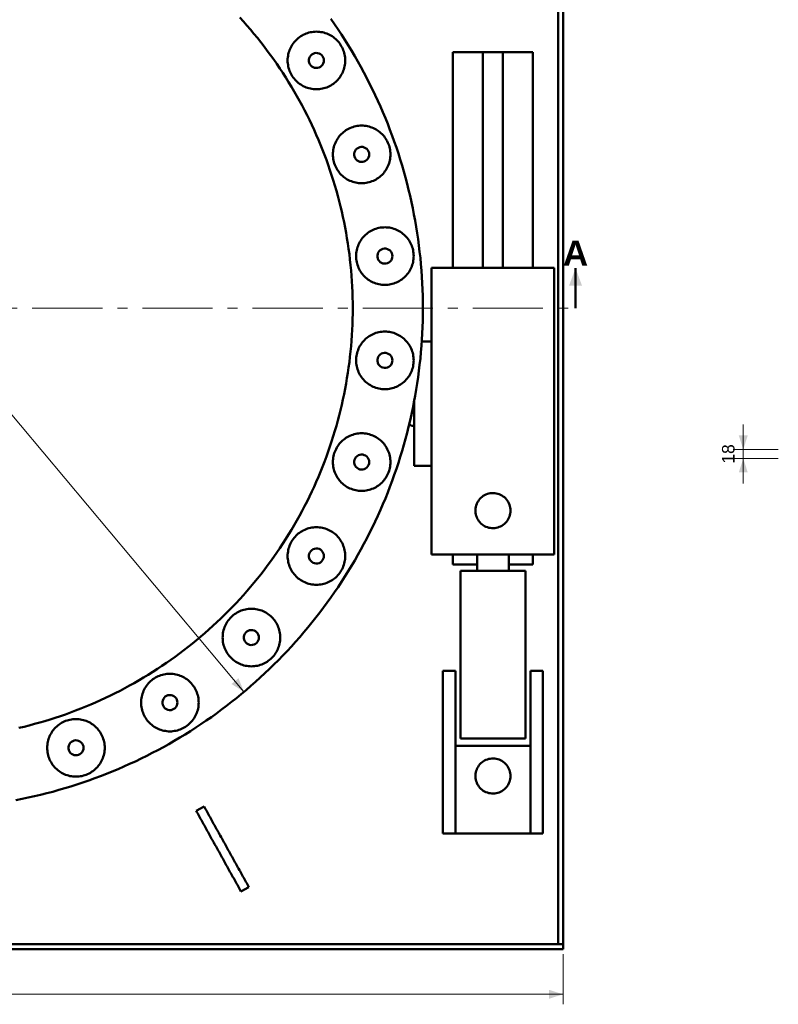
# Model space of a CAD drawing. Header units: millimetres. Extents: x 0 to 841, y 0 to 594.
# Tile 4 of 8: x 179 to 331, y 291 to 488. Entities that reach past the tile are written whole.
import ezdxf
from ezdxf.enums import TextEntityAlignment as Align

# ---------------------------------------------------------------- set-up
doc = ezdxf.new("R2010")
doc.units = ezdxf.units.MM
doc.linetypes.add('EJE', pattern=[22, 14, -3, 2, -3])
for name, color, linetype, lineweight in [('COTA', 7, 'CONTINUOUS', 18), ('EJE', 7, 'EJE', 18), ('TXT', 7, 'CONTINUOUS', 25), ('VIS', 7, 'CONTINUOUS', 50)]:
    doc.layers.add(name, color=color, linetype=linetype, lineweight=lineweight)
doc.styles.add('STD', font='LiberationSans-Regular.ttf')
doc.styles.add('STDB', font='LiberationSans-Bold.ttf')

msp = doc.modelspace()

# ---------------------------------------------------------------- linework, layer by layer
at = {"layer": 'COTA'}
for p, q in [((224.28, 353.4), (81.58, 523.46)), ((324, 401.8), (324, 406.8)), ((331, 401.8), (322, 401.8)), ((324, 400), (324, 401.8)), ((331, 400), (322, 400)), ((324, 400), (324, 395)), ((288, 301), (288, 291)), ((32, 293), (288, 293))]:
    msp.add_line(p, q, dxfattribs=at)
for points in [[(290.5, 438), (289.2, 434.5), (291.8, 434.5)], [(324, 401.8), (324.9, 404.6), (323.1, 404.6)], [(324, 400), (323.1, 397.2), (324.9, 397.2)], [(224.28, 353.4), (223.17, 356.12), (221.79, 354.96)], [(288, 293), (285.2, 293.9), (285.2, 292.1)]]:
    msp.add_solid(points, dxfattribs=at)
at = {"layer": 'EJE'}
msp.add_line((28, 430), (292, 430), dxfattribs=at)
at = {"layer": 'VIS'}
msp.add_line((290.5, 430), (290.5, 438), dxfattribs=at)
for points in [[(287, 303), (287, 557)], [(288, 303), (288, 557)], [(246, 430), (245.99, 431.08), (245.97, 432.16), (245.94, 433.24), (245.89, 434.32), (245.83, 435.4), (245.76, 436.48), (245.67, 437.56), (245.57, 438.63), (245.45, 439.71), (245.32, 440.78), (245.18, 441.85), (245.02, 442.92), (244.85, 443.99), (244.67, 445.05), (244.48, 446.11), (244.27, 447.18), (244.05, 448.23), (243.81, 449.29), (243.56, 450.34), (243.3, 451.39), (243.02, 452.43), (242.73, 453.47), (242.43, 454.51), (242.12, 455.55), (241.79, 456.58), (241.45, 457.6), (241.1, 458.62), (240.73, 459.64), (240.35, 460.65), (239.96, 461.66), (239.56, 462.66), (239.14, 463.66), (238.71, 464.65), (238.27, 465.64), (237.82, 466.62), (237.35, 467.59), (236.87, 468.56), (236.38, 469.52), (235.88, 470.48), (235.36, 471.43), (234.84, 472.37), (234.3, 473.31), (233.75, 474.24), (233.19, 475.17), (232.61, 476.08), (232.03, 476.99), (231.43, 477.89), (230.82, 478.79), (230.21, 479.67), (229.58, 480.55), (228.93, 481.42), (228.28, 482.28), (227.62, 483.14), (226.95, 483.98), (226.26, 484.82), (225.57, 485.65), (224.87, 486.47), (224.15, 487.28), (223.43, 488.08)], [(246, 430), (245.99, 431.08), (245.97, 432.16), (245.94, 433.24), (245.89, 434.32), (245.83, 435.4), (245.76, 436.48), (245.67, 437.56), (245.57, 438.63), (245.45, 439.71), (245.32, 440.78), (245.18, 441.85), (245.02, 442.92), (244.85, 443.99), (244.67, 445.05), (244.48, 446.11), (244.27, 447.18), (244.05, 448.23), (243.81, 449.29), (243.56, 450.34), (243.3, 451.39), (243.02, 452.43), (242.73, 453.47), (242.43, 454.51), (242.12, 455.55), (241.79, 456.58), (241.45, 457.6), (241.1, 458.62), (240.73, 459.64), (240.35, 460.65), (239.96, 461.66), (239.56, 462.66), (239.14, 463.66), (238.71, 464.65), (238.27, 465.64), (237.82, 466.62), (237.35, 467.59), (236.87, 468.56), (236.38, 469.52), (235.88, 470.48), (235.36, 471.43), (234.84, 472.37), (234.3, 473.31), (233.75, 474.24), (233.19, 475.17), (232.61, 476.08), (232.03, 476.99), (231.43, 477.89), (230.82, 478.79), (230.21, 479.67), (229.58, 480.55), (228.93, 481.42), (228.28, 482.28), (227.62, 483.14), (226.95, 483.98), (226.26, 484.82), (225.57, 485.65), (224.87, 486.47), (224.15, 487.28), (223.43, 488.08)], [(260, 430), (259.99, 431.26), (259.97, 432.51), (259.93, 433.77), (259.87, 435.02), (259.8, 436.28), (259.72, 437.53), (259.61, 438.79), (259.5, 440.04), (259.36, 441.29), (259.21, 442.53), (259.05, 443.78), (258.87, 445.02), (258.67, 446.26), (258.46, 447.5), (258.23, 448.74), (257.99, 449.97), (257.73, 451.2), (257.45, 452.43), (257.16, 453.65), (256.86, 454.87), (256.54, 456.08), (256.2, 457.3), (255.85, 458.5), (255.49, 459.7), (255.11, 460.9), (254.71, 462.09), (254.3, 463.28), (253.87, 464.46), (253.43, 465.64), (252.98, 466.81), (252.51, 467.98), (252.02, 469.14), (251.52, 470.29), (251.01, 471.44), (250.48, 472.58), (249.94, 473.71), (249.38, 474.84), (248.81, 475.96), (248.23, 477.07), (247.63, 478.18), (247.02, 479.27), (246.39, 480.36), (245.75, 481.44), (245.1, 482.52), (244.43, 483.58), (243.75, 484.64), (243.06, 485.69), (242.35, 486.73), (241.63, 487.76)], [(244.5, 479.48), (244.49, 479.78), (244.46, 480.08), (244.42, 480.38), (244.37, 480.67), (244.3, 480.97), (244.21, 481.26), (244.11, 481.54), (244, 481.82), (243.87, 482.09), (243.72, 482.35), (243.57, 482.61), (243.4, 482.86), (243.21, 483.1), (243.02, 483.33), (242.81, 483.54), (242.59, 483.75), (242.36, 483.95), (242.13, 484.13), (241.88, 484.3), (241.62, 484.46), (241.36, 484.6), (241.08, 484.73), (240.81, 484.85), (240.52, 484.95), (240.23, 485.03), (239.94, 485.1), (239.64, 485.16), (239.35, 485.2), (239.05, 485.22), (238.75, 485.23), (238.44, 485.22), (238.14, 485.2), (237.85, 485.16), (237.55, 485.1), (237.26, 485.03), (236.97, 484.95), (236.68, 484.85), (236.41, 484.73), (236.13, 484.6), (235.87, 484.46), (235.61, 484.3), (235.37, 484.13), (235.13, 483.95), (234.9, 483.75), (234.68, 483.54), (234.47, 483.33), (234.28, 483.1), (234.09, 482.86), (233.92, 482.61), (233.77, 482.35), (233.62, 482.09), (233.49, 481.82), (233.38, 481.54), (233.28, 481.26), (233.19, 480.97), (233.12, 480.67), (233.07, 480.38), (233.03, 480.08), (233, 479.78), (233, 479.48), (233, 479.18), (233.03, 478.88), (233.07, 478.58), (233.12, 478.28), (233.19, 477.99), (233.28, 477.7), (233.38, 477.42), (233.49, 477.14), (233.62, 476.87), (233.77, 476.6), (233.92, 476.35), (234.09, 476.1), (234.28, 475.86), (234.47, 475.63), (234.68, 475.41), (234.9, 475.21), (235.13, 475.01), (235.37, 474.83), (235.61, 474.66), (235.87, 474.5), (236.13, 474.36), (236.41, 474.23), (236.68, 474.11), (236.97, 474.01), (237.26, 473.92), (237.55, 473.85), (237.85, 473.8), (238.14, 473.76), (238.44, 473.74), (238.75, 473.73), (239.05, 473.74), (239.35, 473.76), (239.64, 473.8), (239.94, 473.85), (240.23, 473.92), (240.52, 474.01), (240.81, 474.11), (241.08, 474.23), (241.36, 474.36), (241.62, 474.5), (241.88, 474.66), (242.13, 474.83), (242.36, 475.01), (242.59, 475.21), (242.81, 475.41), (243.02, 475.63), (243.21, 475.86), (243.4, 476.1), (243.57, 476.35), (243.72, 476.6), (243.87, 476.87), (244, 477.14), (244.11, 477.42), (244.21, 477.7), (244.3, 477.99), (244.37, 478.28), (244.42, 478.58), (244.46, 478.88), (244.49, 479.18), (244.5, 479.48)], [(240.25, 479.48), (240.21, 479.78), (240.12, 480.07), (239.98, 480.34), (239.78, 480.57), (239.54, 480.75), (239.27, 480.89), (238.97, 480.96), (238.67, 480.98), (238.37, 480.93), (238.08, 480.83), (237.83, 480.67), (237.61, 480.46), (237.43, 480.21), (237.31, 479.93), (237.25, 479.63), (237.25, 479.33), (237.31, 479.03), (237.43, 478.75), (237.61, 478.5), (237.83, 478.29), (238.08, 478.13), (238.37, 478.03), (238.67, 477.98), (238.97, 478), (239.27, 478.07), (239.54, 478.21), (239.78, 478.39), (239.98, 478.62), (240.12, 478.89), (240.21, 479.18), (240.25, 479.48)], [(266, 438.09), (266, 481.16)], [(266, 481.16), (272, 481.16)], [(272, 438.09), (272, 481.16)], [(272, 481.16), (276, 481.16)], [(276, 481.16), (282, 481.16)], [(276, 438.09), (276, 481.16)], [(282, 438.09), (282, 481.16)], [(253.53, 460.72), (253.52, 461.02), (253.5, 461.32), (253.46, 461.62), (253.41, 461.91), (253.34, 462.2), (253.25, 462.49), (253.15, 462.78), (253.03, 463.05), (252.9, 463.33), (252.76, 463.59), (252.6, 463.85), (252.43, 464.1), (252.25, 464.33), (252.05, 464.56), (251.85, 464.78), (251.63, 464.99), (251.4, 465.18), (251.16, 465.37), (250.91, 465.54), (250.66, 465.7), (250.39, 465.84), (250.12, 465.97), (249.84, 466.08), (249.56, 466.18), (249.27, 466.27), (248.98, 466.34), (248.68, 466.4), (248.38, 466.43), (248.08, 466.46), (247.78, 466.47), (247.48, 466.46), (247.18, 466.43), (246.88, 466.4), (246.59, 466.34), (246.29, 466.27), (246, 466.18), (245.72, 466.08), (245.44, 465.97), (245.17, 465.84), (244.91, 465.7), (244.65, 465.54), (244.4, 465.37), (244.16, 465.18), (243.93, 464.99), (243.72, 464.78), (243.51, 464.56), (243.31, 464.33), (243.13, 464.1), (242.96, 463.85), (242.8, 463.59), (242.66, 463.33), (242.53, 463.05), (242.41, 462.78), (242.31, 462.49), (242.23, 462.2), (242.16, 461.91), (242.1, 461.62), (242.06, 461.32), (242.04, 461.02), (242.03, 460.72), (242.04, 460.42), (242.06, 460.11), (242.1, 459.82), (242.16, 459.52), (242.23, 459.23), (242.31, 458.94), (242.41, 458.66), (242.53, 458.38), (242.66, 458.11), (242.8, 457.84), (242.96, 457.58), (243.13, 457.34), (243.31, 457.1), (243.51, 456.87), (243.72, 456.65), (243.93, 456.44), (244.16, 456.25), (244.4, 456.06), (244.65, 455.89), (244.91, 455.74), (245.17, 455.59), (245.44, 455.46), (245.72, 455.35), (246, 455.25), (246.29, 455.16), (246.59, 455.09), (246.88, 455.04), (247.18, 455), (247.48, 454.97), (247.78, 454.97), (248.08, 454.97), (248.38, 455), (248.68, 455.04), (248.98, 455.09), (249.27, 455.16), (249.56, 455.25), (249.84, 455.35), (250.12, 455.46), (250.39, 455.59), (250.66, 455.74), (250.91, 455.89), (251.16, 456.06), (251.4, 456.25), (251.63, 456.44), (251.85, 456.65), (252.05, 456.87), (252.25, 457.1), (252.43, 457.34), (252.6, 457.58), (252.76, 457.84), (252.9, 458.11), (253.03, 458.38), (253.15, 458.66), (253.25, 458.94), (253.34, 459.23), (253.41, 459.52), (253.46, 459.82), (253.5, 460.11), (253.52, 460.42), (253.53, 460.72)], [(249.28, 460.72), (249.25, 461.02), (249.16, 461.31), (249.01, 461.57), (248.81, 461.8), (248.57, 461.99), (248.3, 462.12), (248.01, 462.2), (247.71, 462.21), (247.41, 462.17), (247.12, 462.06), (246.86, 461.9), (246.64, 461.69), (246.47, 461.44), (246.35, 461.16), (246.29, 460.87), (246.29, 460.56), (246.35, 460.27), (246.47, 459.99), (246.64, 459.74), (246.86, 459.53), (247.12, 459.37), (247.41, 459.26), (247.71, 459.22), (248.01, 459.23), (248.3, 459.31), (248.57, 459.44), (248.81, 459.63), (249.01, 459.86), (249.16, 460.12), (249.25, 460.41), (249.28, 460.72)], [(258.17, 440.41), (258.16, 440.71), (258.13, 441.01), (258.09, 441.31), (258.04, 441.61), (257.97, 441.9), (257.88, 442.19), (257.78, 442.47), (257.67, 442.75), (257.54, 443.02), (257.39, 443.29), (257.24, 443.54), (257.07, 443.79), (256.88, 444.03), (256.69, 444.26), (256.48, 444.48), (256.26, 444.69), (256.03, 444.88), (255.8, 445.06), (255.55, 445.24), (255.29, 445.39), (255.03, 445.54), (254.75, 445.67), (254.48, 445.78), (254.19, 445.88), (253.9, 445.97), (253.61, 446.04), (253.31, 446.09), (253.02, 446.13), (252.72, 446.15), (252.42, 446.16), (252.11, 446.15), (251.81, 446.13), (251.52, 446.09), (251.22, 446.04), (250.93, 445.97), (250.64, 445.88), (250.35, 445.78), (250.08, 445.67), (249.8, 445.54), (249.54, 445.39), (249.28, 445.24), (249.04, 445.06), (248.8, 444.88), (248.57, 444.69), (248.35, 444.48), (248.14, 444.26), (247.95, 444.03), (247.76, 443.79), (247.59, 443.54), (247.44, 443.29), (247.29, 443.02), (247.16, 442.75), (247.05, 442.47), (246.95, 442.19), (246.86, 441.9), (246.79, 441.61), (246.74, 441.31), (246.7, 441.01), (246.67, 440.71), (246.67, 440.41), (246.67, 440.11), (246.7, 439.81), (246.74, 439.51), (246.79, 439.22), (246.86, 438.92), (246.95, 438.64), (247.05, 438.35), (247.16, 438.07), (247.29, 437.8), (247.44, 437.54), (247.59, 437.28), (247.76, 437.03), (247.95, 436.79), (248.14, 436.57), (248.35, 436.35), (248.57, 436.14), (248.8, 435.94), (249.04, 435.76), (249.28, 435.59), (249.54, 435.43), (249.8, 435.29), (250.08, 435.16), (250.35, 435.04), (250.64, 434.94), (250.93, 434.86), (251.22, 434.79), (251.52, 434.73), (251.81, 434.69), (252.11, 434.67), (252.42, 434.66), (252.72, 434.67), (253.02, 434.69), (253.31, 434.73), (253.61, 434.79), (253.9, 434.86), (254.19, 434.94), (254.48, 435.04), (254.75, 435.16), (255.03, 435.29), (255.29, 435.43), (255.55, 435.59), (255.8, 435.76), (256.03, 435.94), (256.26, 436.14), (256.48, 436.35), (256.69, 436.57), (256.88, 436.79), (257.07, 437.03), (257.24, 437.28), (257.39, 437.54), (257.54, 437.8), (257.67, 438.07), (257.78, 438.35), (257.88, 438.64), (257.97, 438.92), (258.04, 439.22), (258.09, 439.51), (258.13, 439.81), (258.16, 440.11), (258.17, 440.41)], [(253.92, 440.41), (253.88, 440.71), (253.79, 441), (253.65, 441.27), (253.45, 441.5), (253.21, 441.69), (252.94, 441.82), (252.64, 441.9), (252.34, 441.91), (252.04, 441.86), (251.75, 441.76), (251.5, 441.6), (251.28, 441.39), (251.1, 441.14), (250.98, 440.86), (250.92, 440.56), (250.92, 440.26), (250.98, 439.96), (251.1, 439.68), (251.28, 439.44), (251.5, 439.23), (251.75, 439.07), (252.04, 438.96), (252.34, 438.91), (252.64, 438.93), (252.94, 439.01), (253.21, 439.14), (253.45, 439.33), (253.65, 439.56), (253.79, 439.82), (253.88, 440.11), (253.92, 440.41)], [(261.75, 438.09), (286.25, 438.09)], [(261.75, 423.34), (261.75, 438.09)], [(286.25, 380.84), (286.25, 438.09)], [(178.74, 331.77), (179.97, 332.01), (181.2, 332.27), (182.43, 332.55), (183.65, 332.84), (184.87, 333.14), (186.08, 333.46), (187.3, 333.8), (188.5, 334.15), (189.7, 334.51), (190.9, 334.89), (192.09, 335.29), (193.28, 335.7), (194.46, 336.13), (195.64, 336.57), (196.81, 337.02), (197.98, 337.49), (199.14, 337.98), (200.29, 338.48), (201.44, 338.99), (202.58, 339.52), (203.71, 340.06), (204.84, 340.62), (205.96, 341.19), (207.07, 341.77), (208.18, 342.37), (209.27, 342.98), (210.36, 343.61), (211.44, 344.25), (212.52, 344.9), (213.58, 345.57), (214.64, 346.25), (215.69, 346.94), (216.73, 347.65), (217.76, 348.37), (218.78, 349.1), (219.79, 349.84), (220.79, 350.6), (221.79, 351.37), (222.77, 352.15), (223.74, 352.95), (224.71, 353.76), (225.66, 354.57), (226.6, 355.41), (227.53, 356.25), (228.45, 357.1), (229.37, 357.97), (230.26, 358.85), (231.15, 359.74), (232.03, 360.63), (232.9, 361.55), (233.75, 362.47), (234.59, 363.4), (235.43, 364.34), (236.24, 365.29), (237.05, 366.26), (237.85, 367.23), (238.63, 368.21), (239.4, 369.21), (240.16, 370.21), (240.9, 371.22), (241.63, 372.24), (242.35, 373.27), (243.06, 374.31), (243.75, 375.36), (244.43, 376.42), (245.1, 377.48), (245.75, 378.56), (246.39, 379.64), (247.02, 380.73), (247.63, 381.82), (248.23, 382.93), (248.81, 384.04), (249.38, 385.16), (249.94, 386.29), (250.48, 387.42), (251.01, 388.56), (251.52, 389.71), (252.02, 390.86), (252.51, 392.02), (252.98, 393.19), (253.43, 394.36), (253.87, 395.54), (254.3, 396.72), (254.71, 397.91), (255.11, 399.1), (255.49, 400.3), (255.85, 401.5), (256.2, 402.7), (256.54, 403.92), (256.86, 405.13), (257.16, 406.35), (257.45, 407.57), (257.73, 408.8), (257.99, 410.03), (258.23, 411.26), (258.46, 412.5), (258.67, 413.74), (258.87, 414.98), (259.05, 416.22), (259.21, 417.47), (259.36, 418.71), (259.5, 419.96), (259.61, 421.21), (259.72, 422.47), (259.8, 423.72), (259.87, 424.98), (259.93, 426.23), (259.97, 427.49), (259.99, 428.74), (260, 430)], [(179.29, 346.19), (180.34, 346.44), (181.39, 346.7), (182.43, 346.98), (183.47, 347.27), (184.51, 347.57), (185.55, 347.88), (186.58, 348.21), (187.6, 348.55), (188.62, 348.9), (189.64, 349.27), (190.65, 349.65), (191.66, 350.04), (192.66, 350.44), (193.66, 350.86), (194.65, 351.29), (195.64, 351.73), (196.62, 352.18), (197.59, 352.65), (198.56, 353.13), (199.52, 353.62), (200.48, 354.12), (201.43, 354.64), (202.37, 355.16), (203.31, 355.7), (204.24, 356.25), (205.17, 356.81), (206.08, 357.39), (206.99, 357.97), (207.89, 358.57), (208.79, 359.18), (209.67, 359.79), (210.55, 360.42), (211.42, 361.07), (212.28, 361.72), (213.14, 362.38), (213.98, 363.05), (214.82, 363.74), (215.65, 364.43), (216.47, 365.13), (217.28, 365.85), (218.08, 366.57), (218.87, 367.31), (219.65, 368.05), (220.43, 368.81), (221.19, 369.57), (221.95, 370.35), (222.69, 371.13), (223.43, 371.92), (224.15, 372.72), (224.87, 373.53), (225.57, 374.35), (226.26, 375.18), (226.95, 376.02), (227.62, 376.86), (228.28, 377.72), (228.93, 378.58), (229.58, 379.45), (230.21, 380.33), (230.82, 381.21), (231.43, 382.11), (232.03, 383.01), (232.61, 383.92), (233.19, 384.83), (233.75, 385.76), (234.3, 386.69), (234.84, 387.63), (235.36, 388.57), (235.88, 389.52), (236.38, 390.48), (236.87, 391.44), (237.35, 392.41), (237.82, 393.38), (238.27, 394.36), (238.71, 395.35), (239.14, 396.34), (239.56, 397.34), (239.96, 398.34), (240.35, 399.35), (240.73, 400.36), (241.1, 401.38), (241.45, 402.4), (241.79, 403.42), (242.12, 404.45), (242.43, 405.49), (242.73, 406.53), (243.02, 407.57), (243.3, 408.61), (243.56, 409.66), (243.81, 410.71), (244.05, 411.77), (244.27, 412.82), (244.48, 413.89), (244.67, 414.95), (244.85, 416.01), (245.02, 417.08), (245.18, 418.15), (245.32, 419.22), (245.45, 420.29), (245.57, 421.37), (245.67, 422.44), (245.76, 423.52), (245.83, 424.6), (245.89, 425.68), (245.94, 426.76), (245.97, 427.84), (245.99, 428.92), (246, 430)], [(179.29, 346.19), (180.34, 346.44), (181.39, 346.7), (182.43, 346.98), (183.47, 347.27), (184.51, 347.57), (185.55, 347.88), (186.58, 348.21), (187.6, 348.55), (188.62, 348.9), (189.64, 349.27), (190.65, 349.65), (191.66, 350.04), (192.66, 350.44), (193.66, 350.86), (194.65, 351.29), (195.64, 351.73), (196.62, 352.18), (197.59, 352.65), (198.56, 353.13), (199.52, 353.62), (200.48, 354.12), (201.43, 354.64), (202.37, 355.16), (203.31, 355.7), (204.24, 356.25), (205.17, 356.81), (206.08, 357.39), (206.99, 357.97), (207.89, 358.57), (208.79, 359.18), (209.67, 359.79), (210.55, 360.42), (211.42, 361.07), (212.28, 361.72), (213.14, 362.38), (213.98, 363.05), (214.82, 363.74), (215.65, 364.43), (216.47, 365.13), (217.28, 365.85), (218.08, 366.57), (218.87, 367.31), (219.65, 368.05), (220.43, 368.81), (221.19, 369.57), (221.95, 370.35), (222.69, 371.13), (223.43, 371.92), (224.15, 372.72), (224.87, 373.53), (225.57, 374.35), (226.26, 375.18), (226.95, 376.02), (227.62, 376.86), (228.28, 377.72), (228.93, 378.58), (229.58, 379.45), (230.21, 380.33), (230.82, 381.21), (231.43, 382.11), (232.03, 383.01), (232.61, 383.92), (233.19, 384.83), (233.75, 385.76), (234.3, 386.69), (234.84, 387.63), (235.36, 388.57), (235.88, 389.52), (236.38, 390.48), (236.87, 391.44), (237.35, 392.41), (237.82, 393.38), (238.27, 394.36), (238.71, 395.35), (239.14, 396.34), (239.56, 397.34), (239.96, 398.34), (240.35, 399.35), (240.73, 400.36), (241.1, 401.38), (241.45, 402.4), (241.79, 403.42), (242.12, 404.45), (242.43, 405.49), (242.73, 406.53), (243.02, 407.57), (243.3, 408.61), (243.56, 409.66), (243.81, 410.71), (244.05, 411.77), (244.27, 412.82), (244.48, 413.89), (244.67, 414.95), (244.85, 416.01), (245.02, 417.08), (245.18, 418.15), (245.32, 419.22), (245.45, 420.29), (245.57, 421.37), (245.67, 422.44), (245.76, 423.52), (245.83, 424.6), (245.89, 425.68), (245.94, 426.76), (245.97, 427.84), (245.99, 428.92), (246, 430)], [(258.17, 419.59), (258.16, 419.89), (258.13, 420.19), (258.09, 420.49), (258.04, 420.78), (257.97, 421.08), (257.88, 421.36), (257.78, 421.65), (257.67, 421.93), (257.54, 422.2), (257.39, 422.46), (257.24, 422.72), (257.07, 422.97), (256.88, 423.21), (256.69, 423.43), (256.48, 423.65), (256.26, 423.86), (256.03, 424.06), (255.8, 424.24), (255.55, 424.41), (255.29, 424.57), (255.03, 424.71), (254.75, 424.84), (254.48, 424.96), (254.19, 425.06), (253.9, 425.14), (253.61, 425.21), (253.31, 425.27), (253.02, 425.31), (252.72, 425.33), (252.42, 425.34), (252.11, 425.33), (251.81, 425.31), (251.52, 425.27), (251.22, 425.21), (250.93, 425.14), (250.64, 425.06), (250.35, 424.96), (250.08, 424.84), (249.8, 424.71), (249.54, 424.57), (249.28, 424.41), (249.04, 424.24), (248.8, 424.06), (248.57, 423.86), (248.35, 423.65), (248.14, 423.43), (247.95, 423.21), (247.76, 422.97), (247.59, 422.72), (247.44, 422.46), (247.29, 422.2), (247.16, 421.93), (247.05, 421.65), (246.95, 421.36), (246.86, 421.08), (246.79, 420.78), (246.74, 420.49), (246.7, 420.19), (246.67, 419.89), (246.67, 419.59), (246.67, 419.29), (246.7, 418.99), (246.74, 418.69), (246.79, 418.39), (246.86, 418.1), (246.95, 417.81), (247.05, 417.53), (247.16, 417.25), (247.29, 416.98), (247.44, 416.71), (247.59, 416.46), (247.76, 416.21), (247.95, 415.97), (248.14, 415.74), (248.35, 415.52), (248.57, 415.31), (248.8, 415.12), (249.04, 414.94), (249.28, 414.76), (249.54, 414.61), (249.8, 414.46), (250.08, 414.33), (250.35, 414.22), (250.64, 414.12), (250.93, 414.03), (251.22, 413.96), (251.52, 413.91), (251.81, 413.87), (252.11, 413.85), (252.42, 413.84), (252.72, 413.85), (253.02, 413.87), (253.31, 413.91), (253.61, 413.96), (253.9, 414.03), (254.19, 414.12), (254.48, 414.22), (254.75, 414.33), (255.03, 414.46), (255.29, 414.61), (255.55, 414.76), (255.8, 414.94), (256.03, 415.12), (256.26, 415.31), (256.48, 415.52), (256.69, 415.74), (256.88, 415.97), (257.07, 416.21), (257.24, 416.46), (257.39, 416.71), (257.54, 416.98), (257.67, 417.25), (257.78, 417.53), (257.88, 417.81), (257.97, 418.1), (258.04, 418.39), (258.09, 418.69), (258.13, 418.99), (258.16, 419.29), (258.17, 419.59)], [(259.78, 423.34), (261.75, 423.34)], [(261.75, 398.54), (261.75, 423.34)], [(253.92, 419.59), (253.88, 419.89), (253.79, 420.18), (253.65, 420.44), (253.45, 420.67), (253.21, 420.86), (252.94, 420.99), (252.64, 421.07), (252.34, 421.09), (252.04, 421.04), (251.75, 420.93), (251.5, 420.77), (251.28, 420.56), (251.1, 420.32), (250.98, 420.04), (250.92, 419.74), (250.92, 419.44), (250.98, 419.14), (251.1, 418.86), (251.28, 418.61), (251.5, 418.4), (251.75, 418.24), (252.04, 418.14), (252.34, 418.09), (252.64, 418.1), (252.94, 418.18), (253.21, 418.31), (253.45, 418.5), (253.65, 418.73), (253.79, 419), (253.88, 419.29), (253.92, 419.59)], [(258.25, 398.54), (258.25, 411.37)], [(257.75, 406.54), (257.29, 406.87)], [(258.25, 406.54), (257.75, 406.54)], [(253.53, 399.28), (253.52, 399.58), (253.5, 399.89), (253.46, 400.18), (253.41, 400.48), (253.34, 400.77), (253.25, 401.06), (253.15, 401.34), (253.03, 401.62), (252.9, 401.89), (252.76, 402.16), (252.6, 402.42), (252.43, 402.66), (252.25, 402.9), (252.05, 403.13), (251.85, 403.35), (251.63, 403.56), (251.4, 403.75), (251.16, 403.94), (250.91, 404.11), (250.66, 404.26), (250.39, 404.41), (250.12, 404.54), (249.84, 404.65), (249.56, 404.75), (249.27, 404.84), (248.98, 404.91), (248.68, 404.96), (248.38, 405), (248.08, 405.03), (247.78, 405.03), (247.48, 405.03), (247.18, 405), (246.88, 404.96), (246.59, 404.91), (246.29, 404.84), (246, 404.75), (245.72, 404.65), (245.44, 404.54), (245.17, 404.41), (244.91, 404.26), (244.65, 404.11), (244.4, 403.94), (244.16, 403.75), (243.93, 403.56), (243.72, 403.35), (243.51, 403.13), (243.31, 402.9), (243.13, 402.66), (242.96, 402.42), (242.8, 402.16), (242.66, 401.89), (242.53, 401.62), (242.41, 401.34), (242.31, 401.06), (242.23, 400.77), (242.16, 400.48), (242.1, 400.18), (242.06, 399.89), (242.04, 399.58), (242.03, 399.28), (242.04, 398.98), (242.06, 398.68), (242.1, 398.38), (242.16, 398.09), (242.23, 397.8), (242.31, 397.51), (242.41, 397.22), (242.53, 396.95), (242.66, 396.67), (242.8, 396.41), (242.96, 396.15), (243.13, 395.9), (243.31, 395.67), (243.51, 395.44), (243.72, 395.22), (243.93, 395.01), (244.16, 394.82), (244.4, 394.63), (244.65, 394.46), (244.91, 394.3), (245.17, 394.16), (245.44, 394.03), (245.72, 393.92), (246, 393.82), (246.29, 393.73), (246.59, 393.66), (246.88, 393.6), (247.18, 393.57), (247.48, 393.54), (247.78, 393.53), (248.08, 393.54), (248.38, 393.57), (248.68, 393.6), (248.98, 393.66), (249.27, 393.73), (249.56, 393.82), (249.84, 393.92), (250.12, 394.03), (250.39, 394.16), (250.66, 394.3), (250.91, 394.46), (251.16, 394.63), (251.4, 394.82), (251.63, 395.01), (251.85, 395.22), (252.05, 395.44), (252.25, 395.67), (252.43, 395.9), (252.6, 396.15), (252.76, 396.41), (252.9, 396.67), (253.03, 396.95), (253.15, 397.22), (253.25, 397.51), (253.34, 397.8), (253.41, 398.09), (253.46, 398.38), (253.5, 398.68), (253.52, 398.98), (253.53, 399.28)], [(249.28, 399.28), (249.25, 399.59), (249.16, 399.88), (249.01, 400.14), (248.81, 400.37), (248.57, 400.56), (248.3, 400.69), (248.01, 400.77), (247.71, 400.78), (247.41, 400.74), (247.12, 400.63), (246.86, 400.47), (246.64, 400.26), (246.47, 400.01), (246.35, 399.73), (246.29, 399.44), (246.29, 399.13), (246.35, 398.84), (246.47, 398.56), (246.64, 398.31), (246.86, 398.1), (247.12, 397.94), (247.41, 397.83), (247.71, 397.79), (248.01, 397.8), (248.3, 397.88), (248.57, 398.01), (248.81, 398.2), (249.01, 398.43), (249.16, 398.69), (249.25, 398.98), (249.28, 399.28)], [(258.25, 398.54), (261.75, 398.54)], [(261.75, 380.84), (261.75, 398.54)], [(277.5, 389.59), (277.49, 389.89), (277.45, 390.19), (277.38, 390.48), (277.29, 390.77), (277.18, 391.05), (277.04, 391.32), (276.88, 391.57), (276.7, 391.81), (276.5, 392.04), (276.28, 392.24), (276.05, 392.43), (275.79, 392.59), (275.53, 392.74), (275.25, 392.86), (274.97, 392.95), (274.67, 393.02), (274.38, 393.07), (274.08, 393.09), (273.77, 393.08), (273.47, 393.05), (273.18, 392.99), (272.89, 392.91), (272.61, 392.8), (272.34, 392.67), (272.08, 392.51), (271.83, 392.34), (271.61, 392.14), (271.4, 391.93), (271.2, 391.69), (271.03, 391.44), (270.88, 391.18), (270.76, 390.91), (270.66, 390.63), (270.58, 390.33), (270.53, 390.04), (270.5, 389.74), (270.5, 389.44), (270.53, 389.14), (270.58, 388.84), (270.66, 388.55), (270.76, 388.27), (270.88, 387.99), (271.03, 387.73), (271.2, 387.48), (271.4, 387.25), (271.61, 387.03), (271.83, 386.84), (272.08, 386.66), (272.34, 386.51), (272.61, 386.38), (272.89, 386.27), (273.18, 386.18), (273.47, 386.13), (273.77, 386.09), (274.08, 386.09), (274.38, 386.11), (274.67, 386.15), (274.97, 386.22), (275.25, 386.32), (275.53, 386.44), (275.79, 386.58), (276.05, 386.75), (276.28, 386.93), (276.5, 387.14), (276.7, 387.36), (276.88, 387.6), (277.04, 387.86), (277.18, 388.13), (277.29, 388.41), (277.38, 388.69), (277.45, 388.99), (277.49, 389.29), (277.5, 389.59)], [(244.5, 380.52), (244.49, 380.82), (244.46, 381.12), (244.42, 381.42), (244.37, 381.72), (244.3, 382.01), (244.21, 382.3), (244.11, 382.58), (244, 382.86), (243.87, 383.13), (243.72, 383.4), (243.57, 383.65), (243.4, 383.9), (243.21, 384.14), (243.02, 384.37), (242.81, 384.59), (242.59, 384.79), (242.36, 384.99), (242.13, 385.17), (241.88, 385.34), (241.62, 385.5), (241.36, 385.64), (241.08, 385.77), (240.81, 385.89), (240.52, 385.99), (240.23, 386.08), (239.94, 386.15), (239.64, 386.2), (239.35, 386.24), (239.05, 386.26), (238.75, 386.27), (238.44, 386.26), (238.14, 386.24), (237.85, 386.2), (237.55, 386.15), (237.26, 386.08), (236.97, 385.99), (236.68, 385.89), (236.41, 385.77), (236.13, 385.64), (235.87, 385.5), (235.61, 385.34), (235.37, 385.17), (235.13, 384.99), (234.9, 384.79), (234.68, 384.59), (234.47, 384.37), (234.28, 384.14), (234.09, 383.9), (233.92, 383.65), (233.77, 383.4), (233.62, 383.13), (233.49, 382.86), (233.38, 382.58), (233.28, 382.3), (233.19, 382.01), (233.12, 381.72), (233.07, 381.42), (233.03, 381.12), (233, 380.82), (233, 380.52), (233, 380.22), (233.03, 379.92), (233.07, 379.62), (233.12, 379.33), (233.19, 379.03), (233.28, 378.74), (233.38, 378.46), (233.49, 378.18), (233.62, 377.91), (233.77, 377.65), (233.92, 377.39), (234.09, 377.14), (234.28, 376.9), (234.47, 376.67), (234.68, 376.46), (234.9, 376.25), (235.13, 376.05), (235.37, 375.87), (235.61, 375.7), (235.87, 375.54), (236.13, 375.4), (236.41, 375.27), (236.68, 375.15), (236.97, 375.05), (237.26, 374.97), (237.55, 374.9), (237.85, 374.84), (238.14, 374.8), (238.44, 374.78), (238.75, 374.77), (239.05, 374.78), (239.35, 374.8), (239.64, 374.84), (239.94, 374.9), (240.23, 374.97), (240.52, 375.05), (240.81, 375.15), (241.08, 375.27), (241.36, 375.4), (241.62, 375.54), (241.88, 375.7), (242.13, 375.87), (242.36, 376.05), (242.59, 376.25), (242.81, 376.46), (243.02, 376.67), (243.21, 376.9), (243.4, 377.14), (243.57, 377.39), (243.72, 377.65), (243.87, 377.91), (244, 378.18), (244.11, 378.46), (244.21, 378.74), (244.3, 379.03), (244.37, 379.33), (244.42, 379.62), (244.46, 379.92), (244.49, 380.22), (244.5, 380.52)], [(240.25, 380.52), (240.21, 380.82), (240.12, 381.11), (239.98, 381.38), (239.78, 381.61), (239.54, 381.79), (239.27, 381.93), (238.97, 382), (238.67, 382.02), (238.37, 381.97), (238.08, 381.87), (237.83, 381.71), (237.61, 381.5), (237.43, 381.25), (237.31, 380.97), (237.25, 380.67), (237.25, 380.37), (237.31, 380.07), (237.43, 379.79), (237.61, 379.54), (237.83, 379.33), (238.08, 379.17), (238.37, 379.07), (238.67, 379.02), (238.97, 379.04), (239.27, 379.11), (239.54, 379.25), (239.78, 379.43), (239.98, 379.66), (240.12, 379.93), (240.21, 380.22), (240.25, 380.52)], [(261.75, 380.84), (286.25, 380.84)], [(266, 378.84), (266, 380.84)], [(270.85, 377.59), (270.85, 380.84)], [(277.15, 380.84), (277.15, 377.59)], [(282, 378.84), (282, 380.84)], [(266, 378.84), (270.85, 378.84)], [(280.5, 377.59), (280.2, 377.59), (279.9, 377.59), (279.59, 377.59), (279.29, 377.59), (278.99, 377.59), (278.69, 377.59), (278.38, 377.59), (278.08, 377.59), (277.78, 377.59), (277.48, 377.59), (277.17, 377.59), (276.87, 377.59), (276.57, 377.59), (276.27, 377.59), (275.97, 377.59), (275.66, 377.59), (275.36, 377.59), (275.06, 377.59), (274.76, 377.59), (274.45, 377.59), (274.15, 377.59), (273.85, 377.59), (273.55, 377.59), (273.24, 377.59), (272.94, 377.59), (272.64, 377.59), (272.34, 377.59), (272.03, 377.59), (271.73, 377.59), (271.43, 377.59), (271.13, 377.59), (270.83, 377.59), (270.52, 377.59), (270.22, 377.59), (269.92, 377.59), (269.62, 377.59), (269.31, 377.59), (269.01, 377.59), (268.71, 377.59), (268.41, 377.59), (268.1, 377.59), (267.8, 377.59), (267.5, 377.59)], [(267.5, 344.09), (267.5, 377.59)], [(277.15, 378.84), (282, 378.84)], [(280.5, 377.59), (280.5, 344.09)], [(231.51, 364.24), (231.5, 364.54), (231.48, 364.84), (231.44, 365.14), (231.39, 365.43), (231.32, 365.73), (231.23, 366.02), (231.13, 366.3), (231.01, 366.58), (230.88, 366.85), (230.74, 367.11), (230.58, 367.37), (230.41, 367.62), (230.23, 367.86), (230.03, 368.09), (229.83, 368.3), (229.61, 368.51), (229.38, 368.71), (229.14, 368.89), (228.89, 369.06), (228.64, 369.22), (228.37, 369.36), (228.1, 369.49), (227.82, 369.61), (227.54, 369.71), (227.25, 369.79), (226.96, 369.86), (226.66, 369.92), (226.36, 369.96), (226.06, 369.98), (225.76, 369.99), (225.46, 369.98), (225.16, 369.96), (224.86, 369.92), (224.57, 369.86), (224.27, 369.79), (223.98, 369.71), (223.7, 369.61), (223.42, 369.49), (223.15, 369.36), (222.89, 369.22), (222.63, 369.06), (222.38, 368.89), (222.14, 368.71), (221.91, 368.51), (221.7, 368.3), (221.49, 368.09), (221.29, 367.86), (221.11, 367.62), (220.94, 367.37), (220.78, 367.11), (220.64, 366.85), (220.51, 366.58), (220.39, 366.3), (220.29, 366.02), (220.21, 365.73), (220.14, 365.43), (220.08, 365.14), (220.04, 364.84), (220.02, 364.54), (220.01, 364.24), (220.02, 363.94), (220.04, 363.64), (220.08, 363.34), (220.14, 363.04), (220.21, 362.75), (220.29, 362.46), (220.39, 362.18), (220.51, 361.9), (220.64, 361.63), (220.78, 361.36), (220.94, 361.11), (221.11, 360.86), (221.29, 360.62), (221.49, 360.39), (221.7, 360.17), (221.91, 359.97), (222.14, 359.77), (222.38, 359.59), (222.63, 359.42), (222.89, 359.26), (223.15, 359.12), (223.42, 358.99), (223.7, 358.87), (223.98, 358.77), (224.27, 358.68), (224.57, 358.61), (224.86, 358.56), (225.16, 358.52), (225.46, 358.5), (225.76, 358.49), (226.06, 358.5), (226.36, 358.52), (226.66, 358.56), (226.96, 358.61), (227.25, 358.68), (227.54, 358.77), (227.82, 358.87), (228.1, 358.99), (228.37, 359.12), (228.64, 359.26), (228.89, 359.42), (229.14, 359.59), (229.38, 359.77), (229.61, 359.97), (229.83, 360.17), (230.03, 360.39), (230.23, 360.62), (230.41, 360.86), (230.58, 361.11), (230.74, 361.36), (230.88, 361.63), (231.01, 361.9), (231.13, 362.18), (231.23, 362.46), (231.32, 362.75), (231.39, 363.04), (231.44, 363.34), (231.48, 363.64), (231.5, 363.94), (231.51, 364.24)], [(227.26, 364.24), (227.23, 364.54), (227.14, 364.83), (226.99, 365.1), (226.79, 365.33), (226.55, 365.51), (226.28, 365.65), (225.99, 365.72), (225.68, 365.74), (225.38, 365.69), (225.1, 365.59), (224.84, 365.43), (224.62, 365.22), (224.45, 364.97), (224.33, 364.69), (224.27, 364.39), (224.27, 364.09), (224.33, 363.79), (224.45, 363.51), (224.62, 363.26), (224.84, 363.05), (225.1, 362.89), (225.38, 362.79), (225.68, 362.74), (225.99, 362.76), (226.28, 362.83), (226.55, 362.97), (226.79, 363.15), (226.99, 363.38), (227.14, 363.65), (227.23, 363.94), (227.26, 364.24)], [(215.23, 351.25), (215.22, 351.56), (215.2, 351.86), (215.16, 352.15), (215.1, 352.45), (215.03, 352.74), (214.95, 353.03), (214.85, 353.32), (214.73, 353.59), (214.6, 353.87), (214.46, 354.13), (214.3, 354.39), (214.13, 354.63), (213.95, 354.87), (213.75, 355.1), (213.54, 355.32), (213.33, 355.53), (213.1, 355.72), (212.86, 355.91), (212.61, 356.08), (212.35, 356.23), (212.09, 356.38), (211.82, 356.51), (211.54, 356.62), (211.26, 356.72), (210.97, 356.81), (210.67, 356.88), (210.38, 356.93), (210.08, 356.97), (209.78, 357), (209.48, 357), (209.18, 357), (208.88, 356.97), (208.58, 356.93), (208.28, 356.88), (207.99, 356.81), (207.7, 356.72), (207.42, 356.62), (207.14, 356.51), (206.87, 356.38), (206.6, 356.23), (206.35, 356.08), (206.1, 355.91), (205.86, 355.72), (205.63, 355.53), (205.41, 355.32), (205.21, 355.1), (205.01, 354.87), (204.83, 354.63), (204.66, 354.39), (204.5, 354.13), (204.36, 353.87), (204.23, 353.59), (204.11, 353.32), (204.01, 353.03), (203.92, 352.74), (203.85, 352.45), (203.8, 352.15), (203.76, 351.86), (203.74, 351.56), (203.73, 351.25), (203.74, 350.95), (203.76, 350.65), (203.8, 350.36), (203.85, 350.06), (203.92, 349.77), (204.01, 349.48), (204.11, 349.19), (204.23, 348.92), (204.36, 348.64), (204.5, 348.38), (204.66, 348.12), (204.83, 347.87), (205.01, 347.64), (205.21, 347.41), (205.41, 347.19), (205.63, 346.98), (205.86, 346.79), (206.1, 346.6), (206.35, 346.43), (206.6, 346.28), (206.87, 346.13), (207.14, 346), (207.42, 345.89), (207.7, 345.79), (207.99, 345.7), (208.28, 345.63), (208.58, 345.58), (208.88, 345.54), (209.18, 345.51), (209.48, 345.5), (209.78, 345.51), (210.08, 345.54), (210.38, 345.58), (210.67, 345.63), (210.97, 345.7), (211.26, 345.79), (211.54, 345.89), (211.82, 346), (212.09, 346.13), (212.35, 346.28), (212.61, 346.43), (212.86, 346.6), (213.1, 346.79), (213.33, 346.98), (213.54, 347.19), (213.75, 347.41), (213.95, 347.64), (214.13, 347.87), (214.3, 348.12), (214.46, 348.38), (214.6, 348.64), (214.73, 348.92), (214.85, 349.19), (214.95, 349.48), (215.03, 349.77), (215.1, 350.06), (215.16, 350.36), (215.2, 350.65), (215.22, 350.95), (215.23, 351.25)], [(266.5, 357.59), (264, 357.59)], [(264, 325.09), (264, 357.59)], [(266.5, 325.09), (266.5, 357.59)], [(284, 357.59), (281.5, 357.59)], [(281.5, 325.09), (281.5, 357.59)], [(284, 325.09), (284, 357.59)], [(210.98, 351.25), (210.95, 351.56), (210.86, 351.85), (210.71, 352.11), (210.51, 352.34), (210.27, 352.53), (210, 352.66), (209.71, 352.74), (209.4, 352.75), (209.1, 352.71), (208.82, 352.6), (208.56, 352.44), (208.34, 352.23), (208.17, 351.98), (208.05, 351.7), (207.99, 351.41), (207.99, 351.1), (208.05, 350.81), (208.17, 350.53), (208.34, 350.28), (208.56, 350.07), (208.82, 349.91), (209.1, 349.8), (209.4, 349.76), (209.71, 349.77), (210, 349.85), (210.27, 349.98), (210.51, 350.17), (210.71, 350.4), (210.86, 350.66), (210.95, 350.95), (210.98, 351.25)], [(196.47, 342.22), (196.46, 342.52), (196.43, 342.82), (196.4, 343.12), (196.34, 343.41), (196.27, 343.71), (196.18, 344), (196.08, 344.28), (195.97, 344.56), (195.84, 344.83), (195.7, 345.09), (195.54, 345.35), (195.37, 345.6), (195.18, 345.84), (194.99, 346.07), (194.78, 346.28), (194.56, 346.49), (194.33, 346.69), (194.1, 346.87), (193.85, 347.04), (193.59, 347.2), (193.33, 347.34), (193.05, 347.47), (192.78, 347.59), (192.49, 347.69), (192.2, 347.77), (191.91, 347.84), (191.62, 347.9), (191.32, 347.94), (191.02, 347.96), (190.72, 347.97), (190.42, 347.96), (190.11, 347.94), (189.82, 347.9), (189.52, 347.84), (189.23, 347.77), (188.94, 347.69), (188.66, 347.59), (188.38, 347.47), (188.11, 347.34), (187.84, 347.2), (187.58, 347.04), (187.34, 346.87), (187.1, 346.69), (186.87, 346.49), (186.65, 346.28), (186.44, 346.07), (186.25, 345.84), (186.06, 345.6), (185.89, 345.35), (185.74, 345.09), (185.59, 344.83), (185.46, 344.56), (185.35, 344.28), (185.25, 344), (185.16, 343.71), (185.09, 343.41), (185.04, 343.12), (185, 342.82), (184.97, 342.52), (184.97, 342.22), (184.97, 341.92), (185, 341.62), (185.04, 341.32), (185.09, 341.02), (185.16, 340.73), (185.25, 340.44), (185.35, 340.16), (185.46, 339.88), (185.59, 339.61), (185.74, 339.34), (185.89, 339.09), (186.06, 338.84), (186.25, 338.6), (186.44, 338.37), (186.65, 338.15), (186.87, 337.95), (187.1, 337.75), (187.34, 337.57), (187.58, 337.4), (187.84, 337.24), (188.11, 337.1), (188.38, 336.97), (188.66, 336.85), (188.94, 336.75), (189.23, 336.66), (189.52, 336.59), (189.82, 336.54), (190.11, 336.5), (190.42, 336.48), (190.72, 336.47), (191.02, 336.48), (191.32, 336.5), (191.62, 336.54), (191.91, 336.59), (192.2, 336.66), (192.49, 336.75), (192.78, 336.85), (193.05, 336.97), (193.33, 337.1), (193.59, 337.24), (193.85, 337.4), (194.1, 337.57), (194.33, 337.75), (194.56, 337.95), (194.78, 338.15), (194.99, 338.37), (195.18, 338.6), (195.37, 338.84), (195.54, 339.09), (195.7, 339.34), (195.84, 339.61), (195.97, 339.88), (196.08, 340.16), (196.18, 340.44), (196.27, 340.73), (196.34, 341.02), (196.4, 341.32), (196.43, 341.62), (196.46, 341.92), (196.47, 342.22)], [(280.5, 344.09), (280.2, 344.09), (279.9, 344.09), (279.59, 344.09), (279.29, 344.09), (278.99, 344.09), (278.69, 344.09), (278.38, 344.09), (278.08, 344.09), (277.78, 344.09), (277.48, 344.09), (277.17, 344.09), (276.87, 344.09), (276.57, 344.09), (276.27, 344.09), (275.97, 344.09), (275.66, 344.09), (275.36, 344.09), (275.06, 344.09), (274.76, 344.09), (274.45, 344.09), (274.15, 344.09), (273.85, 344.09), (273.55, 344.09), (273.24, 344.09), (272.94, 344.09), (272.64, 344.09), (272.34, 344.09), (272.03, 344.09), (271.73, 344.09), (271.43, 344.09), (271.13, 344.09), (270.83, 344.09), (270.52, 344.09), (270.22, 344.09), (269.92, 344.09), (269.62, 344.09), (269.31, 344.09), (269.01, 344.09), (268.71, 344.09), (268.41, 344.09), (268.1, 344.09), (267.8, 344.09), (267.5, 344.09)], [(192.22, 342.22), (192.19, 342.52), (192.09, 342.81), (191.95, 343.08), (191.75, 343.31), (191.51, 343.49), (191.24, 343.63), (190.94, 343.7), (190.64, 343.72), (190.34, 343.67), (190.06, 343.57), (189.8, 343.41), (189.58, 343.2), (189.4, 342.95), (189.28, 342.67), (189.22, 342.37), (189.22, 342.07), (189.28, 341.77), (189.4, 341.49), (189.58, 341.24), (189.8, 341.03), (190.06, 340.87), (190.34, 340.77), (190.64, 340.72), (190.94, 340.74), (191.24, 340.81), (191.51, 340.95), (191.75, 341.13), (191.95, 341.36), (192.09, 341.63), (192.19, 341.92), (192.22, 342.22)], [(266.5, 325.09), (266.5, 342.59)], [(281.5, 342.59), (266.5, 342.59)], [(281.5, 325.09), (281.5, 342.59)], [(277.5, 336.59), (277.49, 336.89), (277.45, 337.19), (277.38, 337.48), (277.29, 337.77), (277.18, 338.05), (277.04, 338.32), (276.88, 338.57), (276.7, 338.81), (276.5, 339.04), (276.28, 339.24), (276.05, 339.43), (275.79, 339.59), (275.53, 339.74), (275.25, 339.86), (274.97, 339.95), (274.67, 340.02), (274.38, 340.07), (274.08, 340.09), (273.77, 340.08), (273.47, 340.05), (273.18, 339.99), (272.89, 339.91), (272.61, 339.8), (272.34, 339.67), (272.08, 339.51), (271.83, 339.34), (271.61, 339.14), (271.4, 338.93), (271.2, 338.69), (271.03, 338.44), (270.88, 338.18), (270.76, 337.91), (270.66, 337.63), (270.58, 337.33), (270.53, 337.04), (270.5, 336.74), (270.5, 336.44), (270.53, 336.14), (270.58, 335.84), (270.66, 335.55), (270.76, 335.27), (270.88, 334.99), (271.03, 334.73), (271.2, 334.48), (271.4, 334.25), (271.61, 334.03), (271.83, 333.84), (272.08, 333.66), (272.34, 333.51), (272.61, 333.38), (272.89, 333.27), (273.18, 333.18), (273.47, 333.13), (273.77, 333.09), (274.08, 333.09), (274.38, 333.11), (274.67, 333.15), (274.97, 333.22), (275.25, 333.32), (275.53, 333.44), (275.79, 333.58), (276.05, 333.75), (276.28, 333.93), (276.5, 334.14), (276.7, 334.36), (276.88, 334.6), (277.04, 334.86), (277.18, 335.13), (277.29, 335.41), (277.38, 335.69), (277.45, 335.99), (277.49, 336.29), (277.5, 336.59)], [(214.75, 329.61), (216.32, 330.48)], [(225.25, 314.39), (225.11, 314.66), (224.96, 314.92), (224.82, 315.19), (224.67, 315.45), (224.52, 315.71), (224.38, 315.98), (224.23, 316.24), (224.08, 316.5), (223.94, 316.77), (223.79, 317.03), (223.64, 317.3), (223.5, 317.56), (223.35, 317.82), (223.2, 318.09), (223.06, 318.35), (222.91, 318.61), (222.76, 318.88), (222.62, 319.14), (222.47, 319.4), (222.32, 319.67), (222.18, 319.93), (222.03, 320.2), (221.89, 320.46), (221.74, 320.72), (221.59, 320.99), (221.45, 321.25), (221.3, 321.51), (221.15, 321.78), (221.01, 322.04), (220.86, 322.31), (220.71, 322.57), (220.57, 322.83), (220.42, 323.1), (220.27, 323.36), (220.13, 323.62), (219.98, 323.89), (219.83, 324.15), (219.69, 324.41), (219.54, 324.68), (219.4, 324.94), (219.25, 325.21), (219.1, 325.47), (218.96, 325.73), (218.81, 326), (218.66, 326.26), (218.52, 326.52), (218.37, 326.79), (218.22, 327.05), (218.08, 327.32), (217.93, 327.58), (217.78, 327.84), (217.64, 328.11), (217.49, 328.37), (217.34, 328.63), (217.2, 328.9), (217.05, 329.16), (216.9, 329.42), (216.76, 329.69), (216.61, 329.95), (216.47, 330.22), (216.32, 330.48)], [(223.68, 313.52), (223.53, 313.78), (223.39, 314.05), (223.24, 314.31), (223.1, 314.58), (222.95, 314.84), (222.8, 315.1), (222.66, 315.37), (222.51, 315.63), (222.36, 315.89), (222.22, 316.16), (222.07, 316.42), (221.92, 316.68), (221.78, 316.95), (221.63, 317.21), (221.48, 317.48), (221.34, 317.74), (221.19, 318), (221.04, 318.27), (220.9, 318.53), (220.75, 318.79), (220.6, 319.06), (220.46, 319.32), (220.31, 319.59), (220.17, 319.85), (220.02, 320.11), (219.87, 320.38), (219.73, 320.64), (219.58, 320.9), (219.43, 321.17), (219.29, 321.43), (219.14, 321.69), (218.99, 321.96), (218.85, 322.22), (218.7, 322.49), (218.55, 322.75), (218.41, 323.01), (218.26, 323.28), (218.11, 323.54), (217.97, 323.8), (217.82, 324.07), (217.68, 324.33), (217.53, 324.6), (217.38, 324.86), (217.24, 325.12), (217.09, 325.39), (216.94, 325.65), (216.8, 325.91), (216.65, 326.18), (216.5, 326.44), (216.36, 326.7), (216.21, 326.97), (216.06, 327.23), (215.92, 327.5), (215.77, 327.76), (215.62, 328.02), (215.48, 328.29), (215.33, 328.55), (215.18, 328.81), (215.04, 329.08), (214.89, 329.34), (214.75, 329.61)], [(266.5, 325.09), (264, 325.09)], [(281.5, 325.09), (266.5, 325.09)], [(284, 325.09), (281.5, 325.09)], [(225.25, 314.39), (223.68, 313.52)], [(32, 303), (288, 303)], [(287, 303), (288, 303)], [(288, 302), (288, 303)], [(32, 302), (288, 302)]]:
    msp.add_lwpolyline(points, dxfattribs=at)

# ---------------------------------------------------------------- texts
at = {"layer": 'TXT', "style": 'STDB'}
msp.add_text('A', height=5, dxfattribs=at).set_placement((290.5, 441), align=Align.MIDDLE_CENTER)
at = {"layer": 'TXT', "style": 'STD'}
msp.add_text('18', height=2.5, rotation=90, dxfattribs=at).set_placement((323, 400.9), align=Align.BOTTOM_CENTER)

doc.saveas('drawing.dxf')
